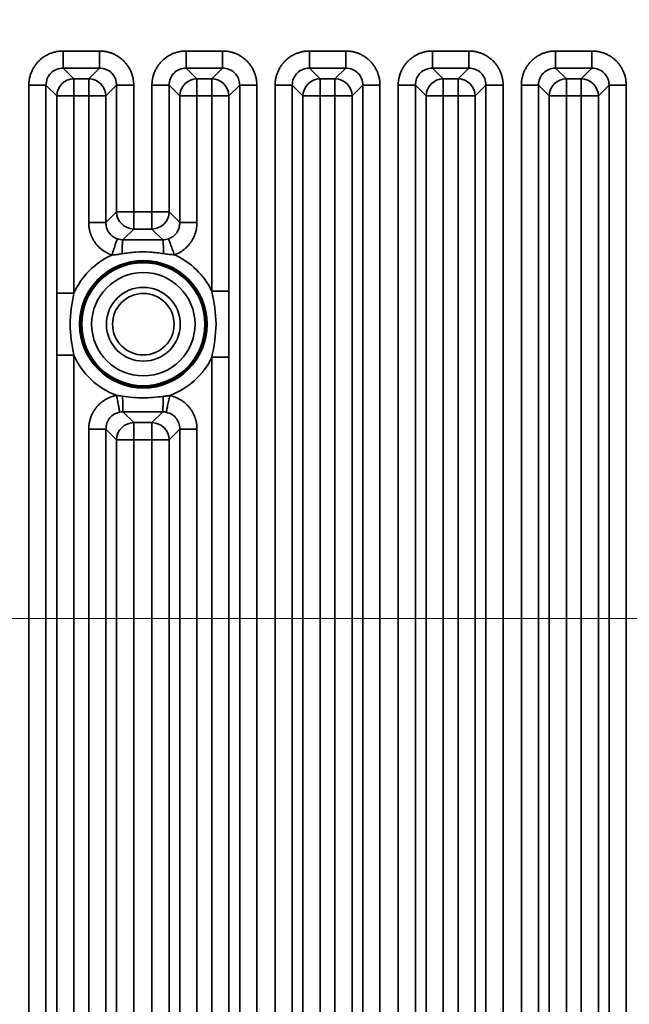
# Model space of a CAD drawing. Header units: millimetres. Extents: x 31 to 1647, y 187 to 975.
# Tile 75 of 151: x 1173 to 1198, y 688 to 728. Entities that reach past the tile are written whole.
import ezdxf

# ---------------------------------------------------------------- set-up
doc = ezdxf.new("R2010")
doc.units = ezdxf.units.MM
doc.layers.add('1', color=7, linetype='Continuous', true_color=0xffffff)
doc.styles.add('kanji2', font='simplex.shx', dxfattribs={"bigfont": 'bigfont.shx'})
doc.dimstyles.get("Standard").update_dxf_attribs({"dimtxt": 0.18, "dimasz": 0.18, "dimexe": 0.18, "dimexo": 0.0625, "dimgap": 0.09, "dimtad": 0, "dimtih": 1, "dimtoh": 1, "dimdec": 4, "dimzin": 0, "dimdsep": 46, "dimtxsty": 'Standard', "dimcen": 0.09, "dimadec": 0, "dimazin": 0, "dimtfac": 1, "dimtdec": 4, "dimtofl": 0, "dimtmove": 0, "dimatfit": 3, "dimfxl": 1, "dimtolj": 1, "dimtzin": 0, "dimarcsym": 0})

# ---------------------------------------------------------------- blocks, each defined once
blk = doc.blocks.new('_U13')
at = {"layer": '1', "color": 146, "lineweight": 13}
for p, q in [((1160.14034, 489.863674), (1160.14034, 794.404317)), ((1501.572678, 489.784801), (1501.572678, 794.404317)), ((1160.14034, 792.404317), (1163.140337, 793.208165)), ((1501.572678, 792.404317), (1498.572675, 793.208165)), ((1160.14034, 792.404317), (1501.572678, 792.404317)), ((1160.14034, 792.404317), (1163.140342, 791.600469)), ((1501.572678, 792.404317), (1498.572681, 791.600469))]:
    blk.add_line(p, q, dxfattribs=at)
at = {"layer": '1', "color": 146, "linetype": 'Continuous', "lineweight": 13, "insert": (1324.478493, 792.170809), "char_height": 3, "attachment_point": 7, "line_spacing_factor": 0.63253, "style": 'kanji2'}
blk.add_mtext('\\W0.9183;341.4', dxfattribs=at)
blk = doc.blocks.new('_Open')
at = {"color": 0, "linetype": 'ByBlock', "lineweight": -2}
for p, q in [((-1, 0.166667), (0, 0)), ((-1, -0.166667), (0, 0)), ((0, 0), (-1, 0))]:
    blk.add_line(p, q, dxfattribs=at)
blk = doc.blocks.new('_U14')
at = {"layer": '1', "color": 146, "lineweight": 13}
for p, q in [((1042.396509, 415.784238), (1042.396509, 818.404317)), ((1619.316509, 415.784238), (1619.316509, 818.404317)), ((1042.396509, 816.404317), (1045.396506, 817.208165)), ((1619.316509, 816.404317), (1616.316506, 817.208165)), ((1042.396509, 816.404317), (1619.316509, 816.404317)), ((1042.396509, 816.404317), (1045.396512, 815.600469)), ((1619.316509, 816.404317), (1616.316512, 815.600469))]:
    blk.add_line(p, q, dxfattribs=at)
at = {"layer": '1', "color": 146, "linetype": 'Continuous', "lineweight": 13, "insert": (1324.478493, 816.170809), "char_height": 3, "attachment_point": 7, "line_spacing_factor": 0.63253, "style": 'kanji2'}
blk.add_mtext('\\W0.9303;576.9', dxfattribs=at)
blk = doc.blocks.new('_U28')
at = {"layer": '1', "color": 146, "lineweight": 13}
for p, q in [((1619.316509, 703.864238), (966.892589, 703.864238)), ((968.892589, 703.864238), (968.088741, 700.864235)), ((968.892589, 703.864238), (968.892589, 415.784238)), ((968.892589, 703.864238), (969.696437, 700.864241)), ((968.892589, 415.784238), (968.088741, 418.784235)), ((968.892589, 415.784238), (969.696437, 418.784241)), ((1619.316509, 415.784238), (966.892589, 415.784238))]:
    blk.add_line(p, q, dxfattribs=at)
at = {"layer": '1', "color": 146, "linetype": 'Continuous', "lineweight": 13, "insert": (969.420097, 553.422222), "char_height": 3, "attachment_point": 7, "rotation": 90, "line_spacing_factor": 0.63253, "style": 'kanji2'}
blk.add_mtext('\\W0.9631;288.1', dxfattribs=at)

msp = doc.modelspace()

# ---------------------------------------------------------------- linework, layer by layer
at = {"layer": '1', "color": 18, "linetype": 'Continuous', "lineweight": 35}
for p, q in [((1175.1186, 726.9295), (1176.5945, 726.9295)), ((1180.1186, 726.9295), (1181.5945, 726.9295)), ((1185.1186, 726.9295), (1186.5945, 726.9295)), ((1190.1186, 726.9295), (1191.5945, 726.9295)), ((1195.1186, 726.9295), (1196.5945, 726.9295)), ((1175.1186, 726.2334), (1175.5544, 725.7976)), ((1176.5945, 726.2334), (1175.1186, 726.2334)), ((1176.1587, 725.7976), (1176.5945, 726.2334)), ((1180.1186, 726.2334), (1180.5544, 725.7976)), ((1181.5945, 726.2334), (1180.1186, 726.2334)), ((1181.1587, 725.7976), (1181.5945, 726.2334)), ((1185.1186, 726.2334), (1185.5544, 725.7976)), ((1186.5945, 726.2334), (1185.1186, 726.2334)), ((1186.1587, 725.7976), (1186.5945, 726.2334)), ((1190.1186, 726.2334), (1190.5544, 725.7976)), ((1191.5945, 726.2334), (1190.1186, 726.2334)), ((1191.1587, 725.7976), (1191.5945, 726.2334)), ((1195.1186, 726.2334), (1195.5544, 725.7976)), ((1196.5945, 726.2334), (1195.1186, 726.2334)), ((1196.1587, 725.7976), (1196.5945, 726.2334)), ((1173.7262, 394.1113), (1173.7262, 725.5372)), ((1174.8582, 725.1014), (1174.4224, 725.5372)), ((1174.4224, 725.5372), (1174.4224, 394.1113)), ((1175.5544, 725.7976), (1175.5544, 725.1014)), ((1175.5544, 725.7976), (1176.1587, 725.7976)), ((1176.1587, 725.7976), (1176.1587, 725.1014)), ((1177.2906, 725.5372), (1176.8548, 725.1014)), ((1177.2906, 720.3895), (1177.2906, 725.5372)), ((1177.9868, 725.5372), (1177.9868, 720.3895)), ((1178.7262, 720.3895), (1178.7262, 725.5372)), ((1179.8582, 725.1014), (1179.4224, 725.5372)), ((1179.4224, 725.5372), (1179.4224, 720.3895)), ((1180.5544, 725.7976), (1180.5544, 725.1014)), ((1180.5544, 725.7976), (1181.1587, 725.7976)), ((1181.1587, 725.7976), (1181.1587, 725.1014)), ((1182.2906, 725.5372), (1181.8548, 725.1014)), ((1182.2906, 394.1113), (1182.2906, 725.5372)), ((1182.9868, 725.5372), (1182.9868, 394.1113)), ((1183.7262, 394.1113), (1183.7262, 725.5372)), ((1184.8582, 725.1014), (1184.4224, 725.5372)), ((1184.4224, 725.5372), (1184.4224, 394.1113)), ((1185.5544, 725.7976), (1185.5544, 725.1014)), ((1185.5544, 725.7976), (1186.1587, 725.7976)), ((1186.1587, 725.7976), (1186.1587, 725.1014)), ((1187.2906, 725.5372), (1186.8548, 725.1014)), ((1187.2906, 394.1113), (1187.2906, 725.5372)), ((1187.9868, 725.5372), (1187.9868, 394.1113)), ((1188.7262, 394.1113), (1188.7262, 725.5372)), ((1189.8582, 725.1014), (1189.4224, 725.5372)), ((1189.4224, 725.5372), (1189.4224, 394.1113)), ((1190.5544, 725.7976), (1190.5544, 725.1014)), ((1190.5544, 725.7976), (1191.1587, 725.7976)), ((1191.1587, 725.7976), (1191.1587, 725.1014)), ((1192.2906, 725.5372), (1191.8548, 725.1014)), ((1192.2906, 394.1113), (1192.2906, 725.5372)), ((1192.9868, 725.5372), (1192.9868, 394.1113)), ((1193.7262, 394.1113), (1193.7262, 725.5372)), ((1194.8582, 725.1014), (1194.4224, 725.5372)), ((1194.4224, 725.5372), (1194.4224, 394.1113)), ((1195.5544, 725.7976), (1195.5544, 725.1014)), ((1195.5544, 725.7976), (1196.1587, 725.7976)), ((1196.1587, 725.7976), (1196.1587, 725.1014)), ((1197.2906, 725.5372), (1196.8548, 725.1014)), ((1197.2906, 394.1113), (1197.2906, 725.5372)), ((1197.9868, 725.5372), (1197.9868, 394.1113)), ((1175.5544, 725.1014), (1174.8582, 725.1014)), ((1174.8582, 717.0811), (1174.8582, 725.1014)), ((1175.5544, 725.1014), (1175.5544, 717.0811)), ((1176.1587, 725.1014), (1175.5544, 725.1014)), ((1176.8548, 725.1014), (1176.1587, 725.1014)), ((1176.1587, 719.9537), (1176.1587, 725.1014)), ((1176.8548, 725.1014), (1176.8548, 719.9537)), ((1179.8582, 725.1014), (1180.5544, 725.1014)), ((1179.8582, 719.9537), (1179.8582, 725.1014)), ((1181.1587, 725.1014), (1180.5544, 725.1014)), ((1180.5544, 725.1014), (1180.5544, 719.9537)), ((1181.8548, 725.1014), (1181.1587, 725.1014)), ((1181.1587, 717.1674), (1181.1587, 725.1014)), ((1181.8548, 725.1014), (1181.8548, 717.1674)), ((1185.5544, 725.1014), (1184.8582, 725.1014)), ((1184.8582, 394.5471), (1184.8582, 725.1014)), ((1186.1587, 725.1014), (1185.5544, 725.1014)), ((1185.5544, 725.1014), (1185.5544, 394.5471)), ((1186.8548, 725.1014), (1186.1587, 725.1014)), ((1186.1587, 394.5471), (1186.1587, 725.1014)), ((1186.8548, 725.1014), (1186.8548, 394.5471)), ((1190.5544, 725.1014), (1189.8582, 725.1014)), ((1189.8582, 394.5471), (1189.8582, 725.1014)), ((1191.1587, 725.1014), (1190.5544, 725.1014)), ((1190.5544, 725.1014), (1190.5544, 394.5471)), ((1191.8548, 725.1014), (1191.1587, 725.1014)), ((1191.1587, 394.5471), (1191.1587, 725.1014)), ((1191.8548, 725.1014), (1191.8548, 394.5471)), ((1195.5544, 725.1014), (1194.8582, 725.1014)), ((1194.8582, 394.5471), (1194.8582, 725.1014)), ((1195.5544, 725.1014), (1195.5544, 394.5471)), ((1196.1587, 725.1014), (1195.5544, 725.1014)), ((1196.1587, 394.5471), (1196.1587, 725.1014)), ((1196.8548, 725.1014), (1196.1587, 725.1014)), ((1196.8548, 725.1014), (1196.8548, 394.5471)), ((1176.8548, 719.9537), (1177.2906, 720.3895)), ((1177.2906, 720.3895), (1177.9868, 720.3895)), ((1177.9868, 719.6934), (1177.9868, 720.3895)), ((1177.9868, 720.3895), (1178.7262, 720.3895)), ((1178.7262, 719.6934), (1178.7262, 720.3895)), ((1178.7262, 720.3895), (1179.4224, 720.3895)), ((1179.4224, 720.3895), (1179.8582, 719.9537)), ((1177.9868, 719.6934), (1177.5486, 719.2552)), ((1178.7262, 719.6934), (1177.9868, 719.6934)), ((1179.1646, 719.2549), (1178.7262, 719.6934)), ((1181.8548, 717.1674), (1181.1587, 717.1674)), ((1175.5544, 717.0811), (1174.8582, 717.0811)), ((1175.5544, 714.5673), (1174.8582, 714.5673)), ((1174.8582, 405.0811), (1174.8582, 714.5673)), ((1175.5544, 714.5673), (1175.5544, 405.0811)), ((1181.1587, 405.1674), (1181.1587, 714.4811)), ((1181.8548, 714.4811), (1181.1587, 714.4811)), ((1181.8548, 714.4811), (1181.8548, 405.1674)), ((1177.5505, 712.2614), (1177.9868, 711.8251)), ((1178.7262, 711.8251), (1179.1626, 712.2615)), ((1176.1587, 408.0837), (1176.1587, 711.5648)), ((1176.8548, 711.5648), (1176.8548, 408.0837)), ((1177.2906, 711.129), (1176.8548, 711.5648)), ((1177.9868, 711.8251), (1178.7262, 711.8251)), ((1177.9868, 711.129), (1177.9868, 711.8251)), ((1178.7262, 711.129), (1178.7262, 711.8251)), ((1179.8582, 711.5648), (1179.4224, 711.129)), ((1179.8582, 408.0837), (1179.8582, 711.5648)), ((1180.5544, 711.5648), (1180.5544, 408.0837)), ((1177.2906, 408.5195), (1177.2906, 711.129)), ((1177.2906, 711.129), (1177.9868, 711.129)), ((1178.7262, 711.129), (1177.9868, 711.129)), ((1177.9868, 711.129), (1177.9868, 408.5195)), ((1178.7262, 711.129), (1179.4224, 711.129)), ((1178.7262, 408.5195), (1178.7262, 711.129)), ((1179.4224, 711.129), (1179.4224, 408.5195))]:
    msp.add_line(p, q, dxfattribs=at)
for radius in [2.5913, 2.5399, 2.5, 2.1, 1.5, 1.25]:
    msp.add_circle((1178.3765, 715.8242), radius, dxfattribs=at)
for start, end in [(114.44911, 155.99308), (25.7697, 65.90787), (204.00692, 249.39454), (290.32954, 334.2303)]:
    msp.add_arc((1178.3765, 715.8242), 3.0894, start, end, dxfattribs=at)
for centre, major_axis, start_param, end_param in [((1175.5544, 725.1014), (0.495, 0.495), 0.7908614, 2.3507313), ((1176.1587, 725.1014), (0.495, -0.495), 0.7908614, 2.3507313), ((1180.5544, 725.1014), (0.495, 0.495), 0.7908614, 2.3507313), ((1181.1587, 725.1014), (0.495, -0.495), 0.7908614, 2.3507313), ((1185.5544, 725.1014), (0.495, 0.495), 0.7908614, 2.3507313), ((1186.1587, 725.1014), (0.495, -0.495), 0.7908614, 2.3507313), ((1190.5544, 725.1014), (0.495, 0.495), 0.7908614, 2.3507313), ((1191.1587, 725.1014), (0.495, -0.495), 0.7908614, 2.3507313), ((1195.5544, 725.1014), (0.495, 0.495), 0.7908614, 2.3507313), ((1196.1587, 725.1014), (0.495, -0.495), 0.7908614, 2.3507313), ((1177.9868, 720.3895), (0.495, -0.495), 3.932454, 5.4923239), ((1178.7262, 720.3895), (0.495, 0.495), 3.932454, 5.4923239), ((1177.9868, 711.129), (-0.495, -0.495), 3.932454, 5.4923239), ((1178.7262, 711.129), (-0.495, 0.495), 3.932454, 5.4923239)]:
    msp.add_ellipse(centre, major_axis=major_axis, ratio=0.989133, start_param=start_param, end_param=end_param, dxfattribs=at)
for points, degree in [([(1173.7262, 725.5372), (1173.7262, 725.8149), (1173.9373, 726.3266), (1174.3281, 726.7178), (1174.8403, 726.9295), (1175.1186, 726.9295)], 2), ([(1176.5945, 726.9295), (1176.8722, 726.9295), (1177.3839, 726.7185), (1177.7751, 726.3276), (1177.9868, 725.8155), (1177.9868, 725.5372)], 2), ([(1178.7262, 725.5372), (1178.7262, 725.8149), (1178.9373, 726.3266), (1179.3281, 726.7178), (1179.8403, 726.9295), (1180.1186, 726.9295)], 2), ([(1181.5945, 726.9295), (1181.8722, 726.9295), (1182.3839, 726.7185), (1182.7751, 726.3276), (1182.9868, 725.8155), (1182.9868, 725.5372)], 2), ([(1183.7262, 725.5372), (1183.7262, 725.8149), (1183.9373, 726.3266), (1184.3281, 726.7178), (1184.8403, 726.9295), (1185.1186, 726.9295)], 2), ([(1186.5945, 726.9295), (1186.8722, 726.9295), (1187.3839, 726.7185), (1187.7751, 726.3276), (1187.9868, 725.8155), (1187.9868, 725.5372)], 2), ([(1188.7262, 725.5372), (1188.7262, 725.8149), (1188.9373, 726.3266), (1189.3281, 726.7178), (1189.8403, 726.9295), (1190.1186, 726.9295)], 2), ([(1191.5945, 726.9295), (1191.8722, 726.9295), (1192.3839, 726.7185), (1192.7751, 726.3276), (1192.9868, 725.8155), (1192.9868, 725.5372)], 2), ([(1193.7262, 725.5372), (1193.7262, 725.8149), (1193.9373, 726.3266), (1194.3281, 726.7178), (1194.8403, 726.9295), (1195.1186, 726.9295)], 2), ([(1196.5945, 726.9295), (1196.8722, 726.9295), (1197.3839, 726.7185), (1197.7751, 726.3276), (1197.9868, 725.8155), (1197.9868, 725.5372)], 2), ([(1177.0979, 718.6366), (1176.8921, 718.707), (1176.5437, 718.9662), (1176.2913, 719.32), (1176.1587, 719.735), (1176.1587, 719.9537)], 2), ([(1180.5544, 719.9537), (1180.5544, 719.7386), (1180.4258, 719.3292), (1180.1801, 718.9781), (1179.8397, 718.7175), (1179.6376, 718.6445)], 2), ([(1177.3224, 719.2931), (1177.3951, 719.2683), (1177.4718, 719.2554), (1177.5486, 719.2552)], 3), ([(1175.5544, 717.0811), (1175.4799, 716.6622), (1175.331, 715.8242), (1175.4799, 714.9863), (1175.5544, 714.5673)], 3), ([(1176.1587, 711.5648), (1176.1587, 711.8084), (1176.3226, 712.2658), (1176.6316, 712.6399), (1177.0498, 712.887), (1177.2893, 712.9325)], 2), ([(1179.4498, 712.9273), (1179.6844, 712.8781), (1180.0929, 712.6292), (1180.3944, 712.2577), (1180.5544, 711.8055), (1180.5544, 711.5648)], 2), ([(1177.5505, 712.2614), (1177.5064, 712.2616), (1177.4623, 712.2578), (1177.4189, 712.2499)], 3), ([(1179.3073, 712.2474), (1179.2598, 712.257), (1179.2113, 712.2617), (1179.1627, 712.2615)], 3)]:
    msp.add_open_spline(points, degree=degree, dxfattribs=at)
for points, degree, knots in [([(1175.1185, 726.2345), (1175.1187, 726.2388), (1175.1188, 726.2471), (1175.119, 726.2712), (1175.119, 726.287), (1175.1191, 726.3256), (1175.1191, 726.3485), (1175.1191, 726.4004), (1175.119, 726.4296), (1175.119, 726.493), (1175.1189, 726.5274), (1175.1188, 726.6003), (1175.1188, 726.6388), (1175.1187, 726.7187), (1175.1186, 726.76), (1175.1186, 726.844), (1175.1186, 726.8868), (1175.1186, 726.9295)], 3, [0, 0, 0, 0, 0.125, 0.125, 0.25, 0.25, 0.375, 0.375, 0.5, 0.5, 0.625, 0.625, 0.75, 0.75, 0.875, 0.875, 1, 1, 1, 1]), ([(1176.5945, 726.2334), (1176.5945, 726.2378), (1176.5945, 726.2462), (1176.5945, 726.2705), (1176.5945, 726.2864), (1176.5945, 726.3252), (1176.5945, 726.3481), (1176.5945, 726.4002), (1176.5945, 726.4294), (1176.5945, 726.4929), (1176.5945, 726.5273), (1176.5945, 726.6002), (1176.5945, 726.6387), (1176.5945, 726.7186), (1176.5945, 726.7599), (1176.5945, 726.844), (1176.5945, 726.8868), (1176.5945, 726.9295)], 3, [0, 0, 0, 0, 0.125, 0.125, 0.25, 0.25, 0.375, 0.375, 0.5, 0.5, 0.625, 0.625, 0.75, 0.75, 0.875, 0.875, 1, 1, 1, 1]), ([(1180.1186, 726.9295), (1180.1186, 726.8868), (1180.1186, 726.844), (1180.1186, 726.7599), (1180.1186, 726.7186), (1180.1186, 726.6387), (1180.1186, 726.6002), (1180.1186, 726.5273), (1180.1186, 726.4929), (1180.1186, 726.4294), (1180.1186, 726.4002), (1180.1186, 726.3481), (1180.1186, 726.3252), (1180.1186, 726.2864), (1180.1186, 726.2705), (1180.1186, 726.2462), (1180.1186, 726.2378), (1180.1186, 726.2334)], 3, [0, 0, 0, 0, 0.125, 0.125, 0.25, 0.25, 0.375, 0.375, 0.5, 0.5, 0.625, 0.625, 0.75, 0.75, 0.875, 0.875, 1, 1, 1, 1]), ([(1181.5945, 726.9295), (1181.5945, 726.8868), (1181.5944, 726.844), (1181.5944, 726.76), (1181.5943, 726.7187), (1181.5942, 726.6388), (1181.5942, 726.6003), (1181.5941, 726.5274), (1181.5941, 726.493), (1181.594, 726.4296), (1181.594, 726.4004), (1181.5939, 726.3485), (1181.5939, 726.3256), (1181.594, 726.287), (1181.594, 726.2712), (1181.5942, 726.2471), (1181.5943, 726.2388), (1181.5945, 726.2345)], 3, [0, 0, 0, 0, 0.125, 0.125, 0.25, 0.25, 0.375, 0.375, 0.5, 0.5, 0.625, 0.625, 0.75, 0.75, 0.875, 0.875, 1, 1, 1, 1]), ([(1185.1186, 726.9295), (1185.1186, 726.8868), (1185.1186, 726.844), (1185.1186, 726.7599), (1185.1186, 726.7186), (1185.1186, 726.6387), (1185.1186, 726.6002), (1185.1186, 726.5273), (1185.1186, 726.4929), (1185.1186, 726.4294), (1185.1186, 726.4002), (1185.1186, 726.3481), (1185.1186, 726.3252), (1185.1186, 726.2864), (1185.1186, 726.2705), (1185.1186, 726.2462), (1185.1186, 726.2378), (1185.1186, 726.2334)], 3, [0, 0, 0, 0, 0.125, 0.125, 0.25, 0.25, 0.375, 0.375, 0.5, 0.5, 0.625, 0.625, 0.75, 0.75, 0.875, 0.875, 1, 1, 1, 1]), ([(1186.5945, 726.9295), (1186.5945, 726.8868), (1186.5944, 726.844), (1186.5944, 726.76), (1186.5943, 726.7187), (1186.5942, 726.6388), (1186.5942, 726.6003), (1186.5941, 726.5274), (1186.5941, 726.493), (1186.594, 726.4296), (1186.594, 726.4004), (1186.5939, 726.3485), (1186.5939, 726.3256), (1186.594, 726.287), (1186.594, 726.2712), (1186.5942, 726.2471), (1186.5943, 726.2388), (1186.5945, 726.2345)], 3, [0, 0, 0, 0, 0.125, 0.125, 0.25, 0.25, 0.375, 0.375, 0.5, 0.5, 0.625, 0.625, 0.75, 0.75, 0.875, 0.875, 1, 1, 1, 1]), ([(1190.1186, 726.9295), (1190.1186, 726.8868), (1190.1186, 726.844), (1190.1186, 726.7599), (1190.1186, 726.7186), (1190.1186, 726.6387), (1190.1186, 726.6002), (1190.1186, 726.5273), (1190.1186, 726.4929), (1190.1186, 726.4294), (1190.1186, 726.4002), (1190.1186, 726.3481), (1190.1186, 726.3252), (1190.1186, 726.2864), (1190.1186, 726.2705), (1190.1186, 726.2462), (1190.1186, 726.2378), (1190.1186, 726.2334)], 3, [0, 0, 0, 0, 0.125, 0.125, 0.25, 0.25, 0.375, 0.375, 0.5, 0.5, 0.625, 0.625, 0.75, 0.75, 0.875, 0.875, 1, 1, 1, 1]), ([(1191.5945, 726.9295), (1191.5945, 726.8868), (1191.5944, 726.844), (1191.5944, 726.76), (1191.5943, 726.7187), (1191.5942, 726.6388), (1191.5942, 726.6003), (1191.5941, 726.5274), (1191.5941, 726.493), (1191.594, 726.4296), (1191.594, 726.4004), (1191.5939, 726.3485), (1191.5939, 726.3256), (1191.594, 726.287), (1191.594, 726.2712), (1191.5942, 726.2471), (1191.5943, 726.2388), (1191.5945, 726.2345)], 3, [0, 0, 0, 0, 0.125, 0.125, 0.25, 0.25, 0.375, 0.375, 0.5, 0.5, 0.625, 0.625, 0.75, 0.75, 0.875, 0.875, 1, 1, 1, 1]), ([(1195.1186, 726.9295), (1195.1186, 726.8868), (1195.1186, 726.844), (1195.1186, 726.7599), (1195.1186, 726.7186), (1195.1186, 726.6387), (1195.1186, 726.6002), (1195.1186, 726.5273), (1195.1186, 726.4929), (1195.1186, 726.4294), (1195.1186, 726.4002), (1195.1186, 726.3481), (1195.1186, 726.3252), (1195.1186, 726.2864), (1195.1186, 726.2705), (1195.1186, 726.2462), (1195.1186, 726.2378), (1195.1186, 726.2334)], 3, [0, 0, 0, 0, 0.125, 0.125, 0.25, 0.25, 0.375, 0.375, 0.5, 0.5, 0.625, 0.625, 0.75, 0.75, 0.875, 0.875, 1, 1, 1, 1]), ([(1196.5945, 726.9295), (1196.5945, 726.8868), (1196.5944, 726.844), (1196.5944, 726.76), (1196.5943, 726.7187), (1196.5942, 726.6388), (1196.5942, 726.6003), (1196.5941, 726.5274), (1196.5941, 726.493), (1196.594, 726.4296), (1196.594, 726.4004), (1196.5939, 726.3485), (1196.5939, 726.3256), (1196.594, 726.287), (1196.594, 726.2712), (1196.5942, 726.2471), (1196.5943, 726.2388), (1196.5945, 726.2345)], 3, [0, 0, 0, 0, 0.125, 0.125, 0.25, 0.25, 0.375, 0.375, 0.5, 0.5, 0.625, 0.625, 0.75, 0.75, 0.875, 0.875, 1, 1, 1, 1]), ([(1175.1186, 726.2334), (1175.0265, 726.2239), (1174.8434, 726.2051), (1174.6111, 726.0446), (1174.4507, 725.8124), (1174.4319, 725.6293), (1174.4224, 725.5372)], 3, [0, 0, 0, 0, 0.2513614, 0.5, 0.7486386, 1, 1, 1, 1]), ([(1177.2906, 725.5372), (1177.2812, 725.6293), (1177.2623, 725.8124), (1177.1019, 726.0446), (1176.8697, 726.2051), (1176.6865, 726.2239), (1176.5945, 726.2334)], 3, [0, 0, 0, 0, 0.2513614, 0.5, 0.7486386, 1, 1, 1, 1]), ([(1180.1186, 726.2334), (1180.0265, 726.2239), (1179.8434, 726.2051), (1179.6111, 726.0446), (1179.4507, 725.8124), (1179.4319, 725.6293), (1179.4224, 725.5372)], 3, [0, 0, 0, 0, 0.2513614, 0.5, 0.7486386, 1, 1, 1, 1]), ([(1182.2906, 725.5372), (1182.2812, 725.6293), (1182.2623, 725.8124), (1182.1019, 726.0446), (1181.8697, 726.2051), (1181.6865, 726.2239), (1181.5945, 726.2334)], 3, [0, 0, 0, 0, 0.2513614, 0.5, 0.7486386, 1, 1, 1, 1]), ([(1185.1186, 726.2334), (1185.0265, 726.2239), (1184.8434, 726.2051), (1184.6111, 726.0446), (1184.4507, 725.8124), (1184.4319, 725.6293), (1184.4224, 725.5372)], 3, [0, 0, 0, 0, 0.2513614, 0.5, 0.7486386, 1, 1, 1, 1]), ([(1187.2906, 725.5372), (1187.2812, 725.6293), (1187.2623, 725.8124), (1187.1019, 726.0446), (1186.8697, 726.2051), (1186.6865, 726.2239), (1186.5945, 726.2334)], 3, [0, 0, 0, 0, 0.2513614, 0.5, 0.7486386, 1, 1, 1, 1]), ([(1190.1186, 726.2334), (1190.0265, 726.2239), (1189.8434, 726.2051), (1189.6111, 726.0446), (1189.4507, 725.8124), (1189.4319, 725.6293), (1189.4224, 725.5372)], 3, [0, 0, 0, 0, 0.2513614, 0.5, 0.7486386, 1, 1, 1, 1]), ([(1192.2906, 725.5372), (1192.2812, 725.6293), (1192.2623, 725.8124), (1192.1019, 726.0446), (1191.8697, 726.2051), (1191.6865, 726.2239), (1191.5945, 726.2334)], 3, [0, 0, 0, 0, 0.2513614, 0.5, 0.7486386, 1, 1, 1, 1]), ([(1195.1186, 726.2334), (1195.0265, 726.2239), (1194.8434, 726.2051), (1194.6111, 726.0446), (1194.4507, 725.8124), (1194.4319, 725.6293), (1194.4224, 725.5372)], 3, [0, 0, 0, 0, 0.2513614, 0.5, 0.7486386, 1, 1, 1, 1]), ([(1197.2906, 725.5372), (1197.2812, 725.6293), (1197.2623, 725.8124), (1197.1019, 726.0446), (1196.8697, 726.2051), (1196.6865, 726.2239), (1196.5945, 726.2334)], 3, [0, 0, 0, 0, 0.2513614, 0.5, 0.7486386, 1, 1, 1, 1]), ([(1174.4224, 725.5372), (1174.4179, 725.5372), (1174.4095, 725.5372), (1174.3853, 725.5372), (1174.3693, 725.5372), (1174.3305, 725.5372), (1174.3076, 725.5372), (1174.2555, 725.5372), (1174.2264, 725.5372), (1174.1628, 725.5372), (1174.1284, 725.5372), (1174.0555, 725.5372), (1174.017, 725.5372), (1173.9372, 725.5372), (1173.8958, 725.5372), (1173.8117, 725.5372), (1173.769, 725.5372), (1173.7262, 725.5372)], 3, [0, 0, 0, 0, 0.125, 0.125, 0.25, 0.25, 0.375, 0.375, 0.5, 0.5, 0.625, 0.625, 0.75, 0.75, 0.875, 0.875, 1, 1, 1, 1]), ([(1177.2918, 725.5372), (1177.2961, 725.5371), (1177.3044, 725.5369), (1177.3284, 725.5368), (1177.3442, 725.5367), (1177.3829, 725.5367), (1177.4058, 725.5367), (1177.4577, 725.5367), (1177.4868, 725.5367), (1177.5503, 725.5368), (1177.5847, 725.5368), (1177.6576, 725.5369), (1177.6961, 725.537), (1177.7759, 725.5371), (1177.8172, 725.5371), (1177.9013, 725.5372), (1177.9441, 725.5372), (1177.9868, 725.5372)], 3, [0, 0, 0, 0, 0.125, 0.125, 0.25, 0.25, 0.375, 0.375, 0.5, 0.5, 0.625, 0.625, 0.75, 0.75, 0.875, 0.875, 1, 1, 1, 1]), ([(1178.7262, 725.5372), (1178.769, 725.5372), (1178.8117, 725.5372), (1178.8958, 725.5371), (1178.9371, 725.5371), (1179.0169, 725.537), (1179.0554, 725.5369), (1179.1283, 725.5368), (1179.1627, 725.5368), (1179.2262, 725.5367), (1179.2553, 725.5367), (1179.3073, 725.5367), (1179.3301, 725.5367), (1179.3688, 725.5367), (1179.3846, 725.5368), (1179.4087, 725.5369), (1179.4169, 725.5371), (1179.4212, 725.5372)], 3, [0, 0, 0, 0, 0.125, 0.125, 0.25, 0.25, 0.375, 0.375, 0.5, 0.5, 0.625, 0.625, 0.75, 0.75, 0.875, 0.875, 1, 1, 1, 1]), ([(1182.9868, 725.5372), (1182.944, 725.5372), (1182.9013, 725.5372), (1182.8172, 725.5372), (1182.7759, 725.5372), (1182.696, 725.5372), (1182.6575, 725.5372), (1182.5846, 725.5372), (1182.5502, 725.5372), (1182.4866, 725.5372), (1182.4575, 725.5372), (1182.4054, 725.5372), (1182.3825, 725.5372), (1182.3437, 725.5372), (1182.3278, 725.5372), (1182.3035, 725.5372), (1182.2951, 725.5372), (1182.2906, 725.5372)], 3, [0, 0, 0, 0, 0.125, 0.125, 0.25, 0.25, 0.375, 0.375, 0.5, 0.5, 0.625, 0.625, 0.75, 0.75, 0.875, 0.875, 1, 1, 1, 1]), ([(1183.7262, 725.5372), (1183.769, 725.5372), (1183.8117, 725.5372), (1183.8958, 725.5371), (1183.9371, 725.5371), (1184.0169, 725.537), (1184.0554, 725.5369), (1184.1283, 725.5368), (1184.1627, 725.5368), (1184.2262, 725.5367), (1184.2553, 725.5367), (1184.3073, 725.5367), (1184.3301, 725.5367), (1184.3688, 725.5367), (1184.3846, 725.5368), (1184.4087, 725.5369), (1184.4169, 725.5371), (1184.4212, 725.5372)], 3, [0, 0, 0, 0, 0.125, 0.125, 0.25, 0.25, 0.375, 0.375, 0.5, 0.5, 0.625, 0.625, 0.75, 0.75, 0.875, 0.875, 1, 1, 1, 1]), ([(1187.2918, 725.5372), (1187.2961, 725.5371), (1187.3044, 725.5369), (1187.3284, 725.5368), (1187.3442, 725.5367), (1187.3829, 725.5367), (1187.4058, 725.5367), (1187.4577, 725.5367), (1187.4868, 725.5367), (1187.5503, 725.5368), (1187.5847, 725.5368), (1187.6576, 725.5369), (1187.6961, 725.537), (1187.7759, 725.5371), (1187.8172, 725.5371), (1187.9013, 725.5372), (1187.9441, 725.5372), (1187.9868, 725.5372)], 3, [0, 0, 0, 0, 0.125, 0.125, 0.25, 0.25, 0.375, 0.375, 0.5, 0.5, 0.625, 0.625, 0.75, 0.75, 0.875, 0.875, 1, 1, 1, 1]), ([(1188.7262, 725.5372), (1188.769, 725.5372), (1188.8117, 725.5372), (1188.8958, 725.5371), (1188.9371, 725.5371), (1189.0169, 725.537), (1189.0554, 725.5369), (1189.1283, 725.5368), (1189.1627, 725.5368), (1189.2262, 725.5367), (1189.2553, 725.5367), (1189.3073, 725.5367), (1189.3301, 725.5367), (1189.3688, 725.5367), (1189.3846, 725.5368), (1189.4087, 725.5369), (1189.4169, 725.5371), (1189.4212, 725.5372)], 3, [0, 0, 0, 0, 0.125, 0.125, 0.25, 0.25, 0.375, 0.375, 0.5, 0.5, 0.625, 0.625, 0.75, 0.75, 0.875, 0.875, 1, 1, 1, 1]), ([(1192.2918, 725.5372), (1192.2961, 725.5371), (1192.3044, 725.5369), (1192.3284, 725.5368), (1192.3442, 725.5367), (1192.3829, 725.5367), (1192.4058, 725.5367), (1192.4577, 725.5367), (1192.4868, 725.5367), (1192.5503, 725.5368), (1192.5847, 725.5368), (1192.6576, 725.5369), (1192.6961, 725.537), (1192.7759, 725.5371), (1192.8172, 725.5371), (1192.9013, 725.5372), (1192.9441, 725.5372), (1192.9868, 725.5372)], 3, [0, 0, 0, 0, 0.125, 0.125, 0.25, 0.25, 0.375, 0.375, 0.5, 0.5, 0.625, 0.625, 0.75, 0.75, 0.875, 0.875, 1, 1, 1, 1]), ([(1193.7262, 725.5372), (1193.769, 725.5372), (1193.8117, 725.5372), (1193.8958, 725.5371), (1193.9371, 725.5371), (1194.0169, 725.537), (1194.0554, 725.5369), (1194.1283, 725.5368), (1194.1627, 725.5368), (1194.2262, 725.5367), (1194.2553, 725.5367), (1194.3073, 725.5367), (1194.3301, 725.5367), (1194.3688, 725.5367), (1194.3846, 725.5368), (1194.4087, 725.5369), (1194.4169, 725.5371), (1194.4212, 725.5372)], 3, [0, 0, 0, 0, 0.125, 0.125, 0.25, 0.25, 0.375, 0.375, 0.5, 0.5, 0.625, 0.625, 0.75, 0.75, 0.875, 0.875, 1, 1, 1, 1]), ([(1197.2918, 725.5372), (1197.2961, 725.5371), (1197.3044, 725.5369), (1197.3284, 725.5368), (1197.3442, 725.5367), (1197.3829, 725.5367), (1197.4058, 725.5367), (1197.4577, 725.5367), (1197.4868, 725.5367), (1197.5503, 725.5368), (1197.5847, 725.5368), (1197.6576, 725.5369), (1197.6961, 725.537), (1197.7759, 725.5371), (1197.8172, 725.5371), (1197.9013, 725.5372), (1197.9441, 725.5372), (1197.9868, 725.5372)], 3, [0, 0, 0, 0, 0.125, 0.125, 0.25, 0.25, 0.375, 0.375, 0.5, 0.5, 0.625, 0.625, 0.75, 0.75, 0.875, 0.875, 1, 1, 1, 1]), ([(1176.8545, 719.9537), (1176.8501, 719.9538), (1176.8417, 719.9538), (1176.8176, 719.9539), (1176.8017, 719.954), (1176.7629, 719.954), (1176.74, 719.954), (1176.688, 719.954), (1176.6589, 719.954), (1176.5953, 719.954), (1176.5609, 719.9539), (1176.488, 719.9539), (1176.4495, 719.9539), (1176.3696, 719.9538), (1176.3283, 719.9538), (1176.2442, 719.9538), (1176.2014, 719.9537), (1176.1587, 719.9537)], 3, [0, 0, 0, 0, 0.125, 0.125, 0.25, 0.25, 0.375, 0.375, 0.5, 0.5, 0.625, 0.625, 0.75, 0.75, 0.875, 0.875, 1, 1, 1, 1]), ([(1176.8548, 719.9537), (1176.8586, 719.8939), (1176.8659, 719.7757), (1176.9327, 719.6102), (1177.0344, 719.4697), (1177.1661, 719.3578), (1177.2704, 719.3146), (1177.3224, 719.2931)], 3, [0, 0, 0, 0, 0.2075408, 0.4104266, 0.6095179, 0.8057253, 1, 1, 1, 1]), ([(1179.402, 719.297), (1179.4527, 719.319), (1179.5549, 719.3632), (1179.6833, 719.4749), (1179.7823, 719.6144), (1179.8474, 719.778), (1179.8546, 719.8947), (1179.8582, 719.9537)], 3, [0, 0, 0, 0, 0.1939932, 0.3900843, 0.5892003, 0.792227, 1, 1, 1, 1]), ([(1179.8582, 719.9537), (1179.8627, 719.9537), (1179.871, 719.9537), (1179.8953, 719.9537), (1179.9112, 719.9537), (1179.9501, 719.9537), (1179.973, 719.9537), (1180.025, 719.9537), (1180.0542, 719.9537), (1180.1177, 719.9537), (1180.1521, 719.9537), (1180.2251, 719.9537), (1180.2636, 719.9537), (1180.3434, 719.9537), (1180.3847, 719.9537), (1180.4688, 719.9537), (1180.5116, 719.9537), (1180.5544, 719.9537)], 3, [0, 0, 0, 0, 0.125, 0.125, 0.25, 0.25, 0.375, 0.375, 0.5, 0.5, 0.625, 0.625, 0.75, 0.75, 0.875, 0.875, 1, 1, 1, 1]), ([(1177.3212, 719.287), (1177.3156, 719.271), (1177.304, 719.2381), (1177.2541, 719.0976), (1177.1844, 718.8917), (1177.1274, 718.7235), (1177.0979, 718.6366)], 3, [0, 0, 0, 0, 0.2253752, 0.4664292, 0.7243077, 1, 1, 1, 1]), ([(1177.5486, 719.2552), (1177.8162, 719.2535), (1177.9524, 719.2529), (1178.1759, 719.2519), (1178.5375, 719.2518), (1178.7608, 719.2527), (1178.9124, 719.2534), (1179.1646, 719.2549)], 2, [0, 0, 0, 0.25, 0.25, 0.5, 0.75, 0.75, 1, 1, 1]), ([(1179.1646, 719.2549), (1179.2049, 719.2551), (1179.2451, 719.2587), (1179.3244, 719.2727), (1179.3635, 719.2831), (1179.4014, 719.2968)], 3, [0, 0, 0, 0, 0.5, 0.5, 1, 1, 1, 1]), ([(1179.1658, 719.2484), (1179.1698, 719.2325), (1179.1789, 719.1969), (1179.1938, 719.0102), (1179.2003, 718.806), (1179.2039, 718.6946)], 3, [0, 0, 0, 0, 0.2663122, 0.5998706, 1, 1, 1, 1]), ([(1179.401, 719.2959), (1179.4028, 719.2907), (1179.4059, 719.2819), (1179.4146, 719.2577), (1179.4202, 719.2422), (1179.4337, 719.205), (1179.4416, 719.1833), (1179.4594, 719.1342), (1179.4694, 719.1069), (1179.4909, 719.0477), (1179.5026, 719.0157), (1179.5271, 718.9481), (1179.5401, 718.9125), (1179.5669, 718.8388), (1179.5808, 718.8007), (1179.609, 718.7232), (1179.6233, 718.6838), (1179.6376, 718.6444)], 3, [0, 0, 0, 0, 0.125, 0.125, 0.25, 0.25, 0.375, 0.375, 0.5, 0.5, 0.625, 0.625, 0.75, 0.75, 0.875, 0.875, 1, 1, 1, 1]), ([(1179.204, 718.6953), (1179.0156, 718.7201), (1178.6411, 718.7694), (1178.0713, 718.767), (1177.6974, 718.7148), (1177.5094, 718.6886)], 3, [0, 0, 0, 0, 0.334704, 0.6655935, 1, 1, 1, 1]), ([(1177.5094, 718.6886), (1177.4377, 718.6763), (1177.3013, 718.653), (1177.1633, 718.6419), (1177.0979, 718.6366)], 3, [0, 0, 0, 0, 0.5253636, 1, 1, 1, 1]), ([(1179.6376, 718.6445), (1179.5688, 718.6493), (1179.4234, 718.6593), (1179.2797, 718.6829), (1179.204, 718.6953)], 3, [0, 0, 0, 0, 0.4734008, 1, 1, 1, 1]), ([(1181.1587, 714.4811), (1181.2433, 714.9288), (1181.4127, 715.8242), (1181.2433, 716.7197), (1181.1587, 717.1674)], 3, [0, 0, 0, 0, 0.499999, 1, 1, 1, 1]), ([(1181.8548, 717.1674), (1181.8548, 716.7671), (1181.8512, 716.3676), (1181.8499, 715.4718), (1181.8548, 714.9767), (1181.8548, 714.4811)], 3, [0, 0, 0, 0, 0.4466024, 0.4466024, 1, 1, 1, 1]), ([(1174.8582, 714.5673), (1174.8582, 714.9864), (1174.8614, 715.4051), (1174.8614, 716.2433), (1174.8582, 716.6621), (1174.8582, 717.0811)], 3, [0, 0, 0, 0, 0.5, 0.5, 1, 1, 1, 1]), ([(1177.2893, 712.9325), (1177.3291, 712.9277), (1177.4107, 712.9178), (1177.4918, 712.9048), (1177.5334, 712.8981)], 3, [0, 0, 0, 0, 0.4881518, 1, 1, 1, 1]), ([(1177.4189, 712.2508), (1177.4181, 712.2558), (1177.4165, 712.2646), (1177.4119, 712.2892), (1177.4089, 712.3052), (1177.4016, 712.3437), (1177.3973, 712.3663), (1177.3876, 712.4175), (1177.3821, 712.446), (1177.3702, 712.5081), (1177.3638, 712.5417), (1177.3502, 712.6127), (1177.3431, 712.6502), (1177.3282, 712.7278), (1177.3206, 712.7679), (1177.305, 712.8495), (1177.2971, 712.891), (1177.2893, 712.9325)], 3, [0, 0, 0, 0, 0.125, 0.125, 0.25, 0.25, 0.375, 0.375, 0.5, 0.5, 0.625, 0.625, 0.75, 0.75, 0.875, 0.875, 1, 1, 1, 1]), ([(1177.5504, 712.2633), (1177.5493, 712.28), (1177.547, 712.3188), (1177.5416, 712.5316), (1177.5364, 712.7674), (1177.5334, 712.8982)], 3, [0, 0, 0, 0, 0.2510367, 0.5846864, 1, 1, 1, 1]), ([(1177.5334, 712.8981), (1177.8077, 712.8643), (1178.3565, 712.7966), (1178.9059, 712.8601), (1179.1807, 712.8919)], 3, [0, 0, 0, 0, 0.4997378, 1, 1, 1, 1]), ([(1179.1629, 712.2618), (1179.1648, 712.2765), (1179.1686, 712.3045), (1179.1733, 712.4261), (1179.1769, 712.5742), (1179.1795, 712.7325), (1179.1803, 712.8404), (1179.1807, 712.8912)], 3, [0, 0, 0, 0, 0.2404901, 0.4607738, 0.6608101, 0.8405625, 1, 1, 1, 1]), ([(1179.1807, 712.8919), (1179.2266, 712.8989), (1179.316, 712.9126), (1179.406, 712.9225), (1179.4498, 712.9273)], 3, [0, 0, 0, 0, 0.5130515, 1, 1, 1, 1]), ([(1179.4498, 712.9273), (1179.4412, 712.886), (1179.4325, 712.8447), (1179.4155, 712.7635), (1179.4071, 712.7235), (1179.3908, 712.6463), (1179.383, 712.609), (1179.3681, 712.5383), (1179.361, 712.5049), (1179.348, 712.4431), (1179.342, 712.4146), (1179.3313, 712.3636), (1179.3265, 712.3411), (1179.3185, 712.3026), (1179.3152, 712.2867), (1179.3102, 712.2621), (1179.3084, 712.2533), (1179.3075, 712.2483)], 3, [0, 0, 0, 0, 0.125, 0.125, 0.25, 0.25, 0.375, 0.375, 0.5, 0.5, 0.625, 0.625, 0.75, 0.75, 0.875, 0.875, 1, 1, 1, 1]), ([(1177.4188, 712.2499), (1177.3422, 712.2281), (1177.1887, 712.1846), (1177.0041, 712.0234), (1176.877, 711.8102), (1176.8623, 711.6471), (1176.8548, 711.5648)], 3, [0, 0, 0, 0, 0.2461512, 0.4933957, 0.743964, 1, 1, 1, 1]), ([(1179.1626, 712.2615), (1178.7973, 712.2626), (1178.6253, 712.2629), (1178.4788, 712.2632), (1178.3566, 712.2631), (1178.1331, 712.2631), (1177.5505, 712.2614)], 2, [0, 0, 0, 0.3333333, 0.3333333, 0.5, 0.5, 1, 1, 1]), ([(1179.8582, 711.5648), (1179.851, 711.6461), (1179.8366, 711.8071), (1179.7127, 712.0182), (1179.5328, 712.179), (1179.3823, 712.2247), (1179.3073, 712.2474)], 3, [0, 0, 0, 0, 0.2564376, 0.5071776, 0.7543057, 1, 1, 1, 1]), ([(1176.8548, 711.5648), (1176.8504, 711.5648), (1176.842, 711.5648), (1176.8177, 711.5648), (1176.8018, 711.5648), (1176.763, 711.5648), (1176.74, 711.5648), (1176.688, 711.5648), (1176.6588, 711.5648), (1176.5953, 711.5648), (1176.5609, 711.5648), (1176.488, 711.5648), (1176.4494, 711.5648), (1176.3696, 711.5648), (1176.3283, 711.5648), (1176.2442, 711.5648), (1176.2014, 711.5648), (1176.1587, 711.5648)], 3, [0, 0, 0, 0, 0.125, 0.125, 0.25, 0.25, 0.375, 0.375, 0.5, 0.5, 0.625, 0.625, 0.75, 0.75, 0.875, 0.875, 1, 1, 1, 1]), ([(1180.5544, 711.5648), (1180.5116, 711.5648), (1180.4688, 711.5648), (1180.3847, 711.5648), (1180.3434, 711.5648), (1180.2636, 711.5648), (1180.2251, 711.5648), (1180.1521, 711.5648), (1180.1177, 711.5648), (1180.0542, 711.5648), (1180.025, 711.5648), (1179.973, 711.5648), (1179.9501, 711.5648), (1179.9112, 711.5648), (1179.8953, 711.5648), (1179.871, 711.5648), (1179.8627, 711.5648), (1179.8582, 711.5648)], 3, [0, 0, 0, 0, 0.125, 0.125, 0.25, 0.25, 0.375, 0.375, 0.5, 0.5, 0.625, 0.625, 0.75, 0.75, 0.875, 0.875, 1, 1, 1, 1])]:
    msp.add_open_spline(points, degree=degree, knots=knots, dxfattribs=at)
msp.add_rational_spline([(1177.5486, 719.2552), (1177.5181, 719.2008), (1177.5094, 718.6886)], [1, 0.802068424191, 1], degree=2, dxfattribs=at)

# ---------------------------------------------------------------- dimensions: what is measured, and where the dimension line sits
at = {"layer": '1', "color": 146, "linetype": 'Continuous', "lineweight": 13}
for base, p1, p2, picture, middle in [((1619.3165, 816.4043), (1042.3965, 415.7842), (1619.3165, 415.7842), '_U14', (1330.8565, 816.4043)), ((1501.5727, 792.4043), (1160.1403, 489.8637), (1501.5727, 489.7848), '_U13', (1330.8565, 792.4043))]:
    dim = msp.add_linear_dim(base=base, p1=p1, p2=p2, dimstyle='Standard', override={"dimtxt": 3, "dimasz": 3, "dimexe": 2, "dimexo": 0, "dimgap": 0.6, "dimtad": 1, "dimtih": 1, "dimtoh": 0, "dimdec": 1, "dimlfac": 1, "dimzin": 8, "dimdsep": 46, "dimlunit": 2, "dimtxsty": 'kanji2', "dimblk1": 'Open', "dimblk2": 'Open', "dimsah": 1, "dimse1": 0, "dimse2": 0, "dimsd1": 0, "dimsd2": 0, "dimclrd": 146, "dimclre": 146, "dimclrt": 146, "dimtol": 0, "dimtm": -0.1, "dimtfac": 0.833333, "dimtdec": 2, "dimtofl": 1, "dimtmove": 0, "dimtzin": 8, "dimlwd": 13, "dimlwe": 13}, dxfattribs=at)
    dim.commit()
    dim.dimension.update_dxf_attribs({"geometry": picture, "text_midpoint": middle, "dimtype": 160})
dim = msp.add_linear_dim(base=(968.8926, 415.7842), p1=(1619.3165, 703.8642), p2=(1619.3165, 415.7842), angle=90, dimstyle='Standard', override={"dimtxt": 3, "dimasz": 3, "dimexe": 2, "dimexo": 0, "dimgap": 0.6, "dimtad": 1, "dimtih": 0, "dimtoh": 0, "dimdec": 1, "dimlfac": 1, "dimzin": 8, "dimdsep": 46, "dimlunit": 2, "dimtxsty": 'kanji2', "dimblk1": 'Open', "dimblk2": 'Open', "dimsah": 1, "dimse1": 0, "dimse2": 0, "dimsd1": 0, "dimsd2": 0, "dimclrd": 146, "dimclre": 146, "dimclrt": 146, "dimtol": 0, "dimtm": -0.1, "dimtfac": 0.833333, "dimtdec": 2, "dimtofl": 1, "dimtmove": 0, "dimtzin": 8, "dimlwd": 13, "dimlwe": 13}, dxfattribs=at)
dim.commit()
dim.dimension.update_dxf_attribs({"geometry": '_U28', "text_midpoint": (968.8926, 559.8242), "dimtype": 160})

doc.saveas('drawing.dxf')
